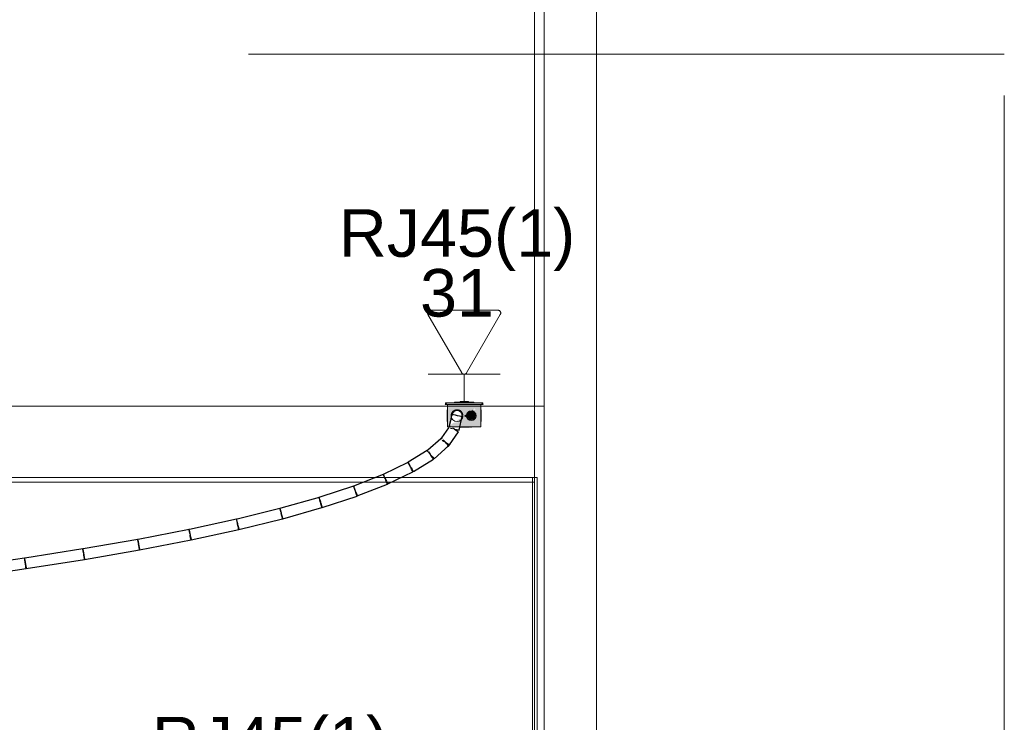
# Model space of a CAD drawing. Header units: millimetres. Extents: x 4476663 to 4477054, y -30323851 to -30323414.
# Tile 145 of 256: x 4476954.46 to 4476958.59, y -30323765.43 to -30323762.48. Entities that reach past the tile are written whole.
import ezdxf

# ---------------------------------------------------------------- set-up
doc = ezdxf.new("R2010")
doc.units = ezdxf.units.MM
doc.linetypes.add('HIDDEN2', pattern=[4.7625, 3.175, -1.5875])
doc.linetypes.add('NULL', pattern=[0])
for name, color, linetype, lineweight in [('CE-Caixa', 9, 'Continuous', 18), ('CE-Condutos (Teto)', 1, 'Continuous', 25), ('CE-PT Dados', 7, 'Continuous', 5), ('DI-Detalhes', 3, 'HIDDEN2', 9), ('IFC-Caixa de passagem-Contorno', 44, 'Continuous', 5), ('IFC-Parede padrão-Contorno', 44, 'Continuous', 5), ('IFC-Parede-Contorno', 42, 'Continuous', 5), ('Textos', 7, 'Continuous', 9)]:
    doc.layers.add(name, color=color, linetype=linetype, lineweight=lineweight)
doc.styles.add('ARIAL', font='arial.ttf')

msp = doc.modelspace()

# ---------------------------------------------------------------- hatches: boundary and pattern name
at = {"layer": 'CE-Caixa', "linetype": 'Continuous'}
for points in [[(4476956.3963, -30323764.0901), (4476956.2503, -30323764.0901), (4476956.2434, -30323764.0961), (4476956.4034, -30323764.0961)], [(4476956.3502, -30323764.1208), (4476956.3602, -30323764.1186), (4476956.3934, -30323764.0961), (4476956.2534, -30323764.0961), (4476956.2534, -30323764.1911), (4476956.2609, -30323764.1859), (4476956.276, -30323764.1338), (4476956.2827, -30323764.1329), (4476956.2934, -30323764.1186), (4476956.3059, -30323764.1299), (4476956.3131, -30323764.1289), (4476956.3072, -30323764.154), (4476956.3182, -30323764.1447), (4476956.334, -30323764.1363)], [(4476956.3934, -30323764.1686), (4476956.3934, -30323764.0961), (4476956.3692, -30323764.1125), (4476956.37, -30323764.1181), (4476956.3602, -30323764.1186), (4476956.3732, -30323764.1444), (4476956.3716, -30323764.1357), (4476956.3602, -30323764.1186), (4476956.3541, -30323764.1635), (4476956.322, -30323764.1445), (4476956.2865, -30323764.1686), (4476956.3149, -30323764.1686), (4476956.2798, -30323764.1732), (4476956.2534, -30323764.1911), (4476956.3553, -30323764.1907), (4476956.3679, -30323764.1849), (4476956.344, -30323764.1884), (4476956.3934, -30323764.1911), (4476956.3934, -30323764.1688), (4476956.3796, -30323764.167)], [(4476956.3409, -30323764.0901), (4476956.3638, -30323764.0861), (4476956.283, -30323764.0861), (4476956.283, -30323764.0901)], [(4476956.3059, -30323764.0861), (4476956.3387, -30323764.0861), (4476956.3409, -30323764.0841), (4476956.3059, -30323764.0841)], [(4476956.354, -30323764.1637), (4476956.3602, -30323764.1186), (4476956.322, -30323764.1445)], [(4476956.334, -30323764.1488), (4476956.3482, -30323764.1629), (4476956.3675, -30323764.1577), (4476956.3727, -30323764.1384), (4476956.3585, -30323764.1243), (4476956.3392, -30323764.1295)]]:
    msp.add_hatch(color=163, dxfattribs=at).paths.add_polyline_path(points)

# ---------------------------------------------------------------- linework, layer by layer
at = {"layer": 'CE-Caixa'}
for p, q in [((4476956.2503, -30323764.0901), (4476956.2434, -30323764.0961)), ((4476956.2434, -30323764.0961), (4476956.2534, -30323764.0961)), ((4476956.283, -30323764.0901), (4476956.2503, -30323764.0901)), ((4476956.2534, -30323764.0961), (4476956.283, -30323764.0961)), ((4476956.2534, -30323764.0961), (4476956.2534, -30323764.1104)), ((4476956.2609, -30323764.0961), (4476956.2534, -30323764.0961)), ((4476956.283, -30323764.0961), (4476956.2609, -30323764.0961)), ((4476956.283, -30323764.0861), (4476956.283, -30323764.0901)), ((4476956.3059, -30323764.0861), (4476956.283, -30323764.0861)), ((4476956.3059, -30323764.0901), (4476956.283, -30323764.0901)), ((4476956.283, -30323764.0961), (4476956.3059, -30323764.0961)), ((4476956.2906, -30323764.0961), (4476956.283, -30323764.0961)), ((4476956.3059, -30323764.0961), (4476956.2906, -30323764.0961)), ((4476956.3409, -30323764.0841), (4476956.3059, -30323764.0841)), ((4476956.3059, -30323764.0841), (4476956.3059, -30323764.0861)), ((4476956.3409, -30323764.0861), (4476956.3059, -30323764.0861)), ((4476956.3409, -30323764.0901), (4476956.3059, -30323764.0901)), ((4476956.3059, -30323764.0961), (4476956.3409, -30323764.0961)), ((4476956.3246, -30323764.0961), (4476956.3059, -30323764.0961)), ((4476956.3398, -30323764.0961), (4476956.3246, -30323764.0961)), ((4476956.3409, -30323764.0961), (4476956.3398, -30323764.0961)), ((4476956.3409, -30323764.0861), (4476956.3409, -30323764.0841)), ((4476956.3638, -30323764.0861), (4476956.3409, -30323764.0861)), ((4476956.3638, -30323764.0901), (4476956.3409, -30323764.0901)), ((4476956.3409, -30323764.0961), (4476956.3638, -30323764.0961)), ((4476956.3516, -30323764.0961), (4476956.3409, -30323764.0961)), ((4476956.3638, -30323764.0961), (4476956.3516, -30323764.0961)), ((4476956.3638, -30323764.0901), (4476956.3638, -30323764.0861)), ((4476956.3963, -30323764.0901), (4476956.3638, -30323764.0901)), ((4476956.3638, -30323764.0961), (4476956.3934, -30323764.0961)), ((4476956.3648, -30323764.0961), (4476956.3638, -30323764.0961)), ((4476956.3828, -30323764.0961), (4476956.3648, -30323764.0961)), ((4476956.3934, -30323764.0961), (4476956.3828, -30323764.0961)), ((4476956.3934, -30323764.0961), (4476956.4034, -30323764.0961)), ((4476956.3934, -30323764.0989), (4476956.3934, -30323764.0961)), ((4476956.3934, -30323764.1186), (4476956.3934, -30323764.0989)), ((4476956.4034, -30323764.0961), (4476956.3963, -30323764.0901)), ((4476956.2518, -30323764.1186), (4476956.2518, -30323764.1195)), ((4476956.2534, -30323764.1186), (4476956.2518, -30323764.1186)), ((4476956.2518, -30323764.1195), (4476956.2518, -30323764.1219)), ((4476956.2518, -30323764.1219), (4476956.2518, -30323764.1259)), ((4476956.2518, -30323764.1259), (4476956.2518, -30323764.1311)), ((4476956.2518, -30323764.1311), (4476956.2518, -30323764.1371)), ((4476956.2518, -30323764.1371), (4476956.2518, -30323764.1436)), ((4476956.2518, -30323764.1436), (4476956.2518, -30323764.1501)), ((4476956.2534, -30323764.1104), (4476956.2534, -30323764.1161)), ((4476956.2534, -30323764.1161), (4476956.2534, -30323764.1186)), ((4476956.2534, -30323764.1186), (4476956.2534, -30323764.1368)), ((4476956.2534, -30323764.1368), (4476956.2534, -30323764.1636)), ((4476956.2691, -30323764.1381), (4476956.2684, -30323764.1436)), ((4476956.2684, -30323764.1436), (4476956.2691, -30323764.1493)), ((4476956.2692, -30323764.1371), (4476956.2691, -30323764.1381)), ((4476956.2717, -30323764.1311), (4476956.2692, -30323764.1371)), ((4476956.2757, -30323764.1259), (4476956.2717, -30323764.1311)), ((4476956.2809, -30323764.1219), (4476956.2757, -30323764.1259)), ((4476956.2869, -30323764.1195), (4476956.2809, -30323764.1219)), ((4476956.2934, -30323764.1186), (4476956.2869, -30323764.1195)), ((4476956.2998, -30323764.1195), (4476956.2934, -30323764.1186)), ((4476956.3059, -30323764.1219), (4476956.2998, -30323764.1195)), ((4476956.311, -30323764.1259), (4476956.3059, -30323764.1219)), ((4476956.315, -30323764.1311), (4476956.311, -30323764.1259)), ((4476956.3175, -30323764.1371), (4476956.315, -30323764.1311)), ((4476956.3184, -30323764.1436), (4476956.3175, -30323764.1371)), ((4476956.3175, -30323764.1501), (4476956.3184, -30323764.1436)), ((4476956.334, -30323764.1384), (4476956.3334, -30323764.1436)), ((4476956.3334, -30323764.1436), (4476956.334, -30323764.1488)), ((4476956.336, -30323764.1336), (4476956.334, -30323764.1384)), ((4476956.3392, -30323764.1295), (4476956.336, -30323764.1336)), ((4476956.3434, -30323764.1263), (4476956.3392, -30323764.1295)), ((4476956.3482, -30323764.1243), (4476956.3434, -30323764.1263)), ((4476956.3534, -30323764.1236), (4476956.3482, -30323764.1243)), ((4476956.3585, -30323764.1243), (4476956.3534, -30323764.1236)), ((4476956.3634, -30323764.1263), (4476956.3585, -30323764.1243)), ((4476956.3675, -30323764.1295), (4476956.3634, -30323764.1263)), ((4476956.3707, -30323764.1336), (4476956.3675, -30323764.1295)), ((4476956.3727, -30323764.1384), (4476956.3707, -30323764.1336)), ((4476956.3734, -30323764.1436), (4476956.3727, -30323764.1384)), ((4476956.3727, -30323764.1488), (4476956.3734, -30323764.1436)), ((4476956.3934, -30323764.124), (4476956.3934, -30323764.1186)), ((4476956.3949, -30323764.1186), (4476956.3934, -30323764.1186)), ((4476956.3934, -30323764.1379), (4476956.3934, -30323764.124)), ((4476956.3934, -30323764.1584), (4476956.3934, -30323764.1379)), ((4476956.3949, -30323764.1195), (4476956.3949, -30323764.1186)), ((4476956.3949, -30323764.1219), (4476956.3949, -30323764.1195)), ((4476956.3949, -30323764.1259), (4476956.3949, -30323764.1219)), ((4476956.3949, -30323764.1311), (4476956.3949, -30323764.1259)), ((4476956.3949, -30323764.1371), (4476956.3949, -30323764.1311)), ((4476956.3949, -30323764.1436), (4476956.3949, -30323764.1371)), ((4476956.3949, -30323764.1501), (4476956.3949, -30323764.1436)), ((4476956.2518, -30323764.1501), (4476956.2518, -30323764.1561)), ((4476956.2518, -30323764.1561), (4476956.2518, -30323764.1613)), ((4476956.2518, -30323764.1613), (4476956.2518, -30323764.1653)), ((4476956.2518, -30323764.1653), (4476956.2518, -30323764.1677)), ((4476956.2518, -30323764.1677), (4476956.2518, -30323764.1686)), ((4476956.2518, -30323764.1686), (4476956.2534, -30323764.1686)), ((4476956.2534, -30323764.1636), (4476956.2534, -30323764.1686)), ((4476956.2534, -30323764.1686), (4476956.2534, -30323764.1911)), ((4476956.312, -30323764.16), (4476956.315, -30323764.1561)), ((4476956.315, -30323764.1561), (4476956.3175, -30323764.1501)), ((4476956.334, -30323764.1488), (4476956.336, -30323764.1536)), ((4476956.336, -30323764.1536), (4476956.3392, -30323764.1577)), ((4476956.3392, -30323764.1577), (4476956.3434, -30323764.1609)), ((4476956.3434, -30323764.1609), (4476956.3482, -30323764.1629)), ((4476956.3482, -30323764.1629), (4476956.3534, -30323764.1636)), ((4476956.3534, -30323764.1636), (4476956.3585, -30323764.1629)), ((4476956.3585, -30323764.1629), (4476956.3634, -30323764.1609)), ((4476956.3634, -30323764.1609), (4476956.3675, -30323764.1577)), ((4476956.3675, -30323764.1577), (4476956.3707, -30323764.1536)), ((4476956.3707, -30323764.1536), (4476956.3727, -30323764.1488)), ((4476956.3934, -30323764.1686), (4476956.3934, -30323764.1584)), ((4476956.3934, -30323764.1688), (4476956.3934, -30323764.1686)), ((4476956.3934, -30323764.1686), (4476956.3949, -30323764.1686)), ((4476956.3934, -30323764.1841), (4476956.3934, -30323764.1688)), ((4476956.3934, -30323764.1884), (4476956.3934, -30323764.1841)), ((4476956.3934, -30323764.1911), (4476956.3934, -30323764.1884)), ((4476956.3949, -30323764.1561), (4476956.3949, -30323764.1501)), ((4476956.3949, -30323764.1613), (4476956.3949, -30323764.1561)), ((4476956.3949, -30323764.1653), (4476956.3949, -30323764.1613)), ((4476956.3949, -30323764.1677), (4476956.3949, -30323764.1653)), ((4476956.3949, -30323764.1686), (4476956.3949, -30323764.1677)), ((4476956.2534, -30323764.1911), (4476956.324, -30323764.1911)), ((4476956.3046, -30323764.1925), (4476956.3057, -30323764.1925)), ((4476956.3057, -30323764.1925), (4476956.3109, -30323764.1925)), ((4476956.3109, -30323764.1925), (4476956.3169, -30323764.1925)), ((4476956.3169, -30323764.1925), (4476956.3234, -30323764.1925)), ((4476956.3234, -30323764.1925), (4476956.3298, -30323764.1925)), ((4476956.324, -30323764.1911), (4476956.342, -30323764.1911)), ((4476956.3298, -30323764.1925), (4476956.3359, -30323764.1925)), ((4476956.3359, -30323764.1925), (4476956.341, -30323764.1925)), ((4476956.341, -30323764.1925), (4476956.345, -30323764.1925)), ((4476956.342, -30323764.1911), (4476956.3551, -30323764.1911)), ((4476956.3475, -30323764.1925), (4476956.3484, -30323764.1925)), ((4476956.3511, -30323764.1925), (4476956.3543, -30323764.1925)), ((4476956.3551, -30323764.1911), (4476956.3671, -30323764.1911)), ((4476956.3671, -30323764.1911), (4476956.3796, -30323764.1911)), ((4476956.3796, -30323764.1911), (4476956.3828, -30323764.1911)), ((4476956.3828, -30323764.1911), (4476956.3857, -30323764.1911)), ((4476956.3857, -30323764.1911), (4476956.3934, -30323764.1911))]:
    msp.add_line(p, q, dxfattribs=at)
at = {"layer": 'CE-Condutos (Teto)'}
for p, q in [((4476956.2714, -30323764.139), (4476956.2691, -30323764.1493)), ((4476956.2715, -30323764.1386), (4476956.2714, -30323764.139)), ((4476956.2724, -30323764.1388), (4476956.2714, -30323764.1436)), ((4476956.2716, -30323764.1387), (4476956.2715, -30323764.1386)), ((4476956.273, -30323764.1353), (4476956.2716, -30323764.1386)), ((4476956.2724, -30323764.1388), (4476956.2716, -30323764.1387)), ((4476956.273, -30323764.1353), (4476956.2724, -30323764.1388)), ((4476956.2733, -30323764.139), (4476956.2724, -30323764.1388)), ((4476956.2731, -30323764.135), (4476956.273, -30323764.1353)), ((4476956.2733, -30323764.1347), (4476956.2731, -30323764.135)), ((4476956.2774, -30323764.1285), (4476956.2733, -30323764.1347)), ((4476956.2752, -30323764.1304), (4476956.2733, -30323764.1347)), ((4476956.2785, -30323764.1402), (4476956.2733, -30323764.139)), ((4476956.2774, -30323764.1285), (4476956.2752, -30323764.1304)), ((4476956.2779, -30323764.1278), (4476956.2774, -30323764.1285)), ((4476956.2792, -30323764.1268), (4476956.2779, -30323764.1278)), ((4476956.2863, -30323764.142), (4476956.2785, -30323764.1402)), ((4476956.2839, -30323764.1236), (4476956.2792, -30323764.1268)), ((4476956.2822, -30323764.1242), (4476956.2792, -30323764.1268)), ((4476956.2839, -30323764.1236), (4476956.2822, -30323764.1242)), ((4476956.285, -30323764.1229), (4476956.2839, -30323764.1236)), ((4476956.2881, -30323764.1223), (4476956.285, -30323764.1229)), ((4476956.2953, -30323764.1441), (4476956.2863, -30323764.142)), ((4476956.291, -30323764.1213), (4476956.2881, -30323764.1223)), ((4476956.2922, -30323764.1214), (4476956.2881, -30323764.1223)), ((4476956.2922, -30323764.1214), (4476956.291, -30323764.1213)), ((4476956.2934, -30323764.1212), (4476956.2922, -30323764.1214)), ((4476956.2966, -30323764.1219), (4476956.2934, -30323764.1212)), ((4476956.304, -30323764.146), (4476956.2953, -30323764.1441)), ((4476956.3012, -30323764.1229), (4476956.2966, -30323764.1219)), ((4476956.3003, -30323764.1223), (4476956.2966, -30323764.1219)), ((4476956.3013, -30323764.1229), (4476956.3003, -30323764.1223)), ((4476956.3013, -30323764.1229), (4476956.3012, -30323764.1229)), ((4476956.3019, -30323764.1229), (4476956.3013, -30323764.1229)), ((4476956.3023, -30323764.1231), (4476956.3019, -30323764.1229)), ((4476956.3057, -30323764.1254), (4476956.3023, -30323764.1231)), ((4476956.3108, -30323764.1476), (4476956.304, -30323764.146)), ((4476956.3087, -30323764.1274), (4476956.3057, -30323764.1254)), ((4476956.3083, -30323764.127), (4476956.3057, -30323764.1254)), ((4476956.3087, -30323764.1274), (4476956.3083, -30323764.127)), ((4476956.3092, -30323764.1278), (4476956.3087, -30323764.1274)), ((4476956.3122, -30323764.1323), (4476956.3092, -30323764.1278)), ((4476956.3147, -30323764.1484), (4476956.3108, -30323764.1476)), ((4476956.314, -30323764.135), (4476956.3122, -30323764.1323)), ((4476956.3138, -30323764.1345), (4476956.3122, -30323764.1323)), ((4476956.3157, -30323764.1436), (4476956.314, -30323764.135)), ((4476956.3148, -30323764.1485), (4476956.3157, -30323764.1436)), ((4476956.2608, -30323764.1858), (4476956.2598, -30323764.1903)), ((4476956.2622, -30323764.1868), (4476956.2598, -30323764.1903)), ((4476956.2656, -30323764.1649), (4476956.2608, -30323764.1858)), ((4476956.269, -30323764.1496), (4476956.2656, -30323764.1649)), ((4476956.2691, -30323764.1493), (4476956.269, -30323764.1496)), ((4476956.305, -30323764.1911), (4476956.312, -30323764.16)), ((4476956.312, -30323764.16), (4476956.3147, -30323764.1484)), ((4476956.314, -30323764.1522), (4476956.3148, -30323764.1485)), ((4476956.2572, -30323764.1941), (4476956.2281, -30323764.2367)), ((4476956.2592, -30323764.1911), (4476956.2572, -30323764.1941)), ((4476956.2598, -30323764.1903), (4476956.2592, -30323764.1911)), ((4476956.2615, -30323764.2665), (4476956.2989, -30323764.2119)), ((4476956.2658, -30323764.196), (4476956.2736, -30323764.1978)), ((4476956.2807, -30323764.1994), (4476956.2755, -30323764.1959)), ((4476956.2831, -30323764.2011), (4476956.2807, -30323764.1994)), ((4476956.2807, -30323764.1994), (4476956.2827, -30323764.1999)), ((4476956.2827, -30323764.1999), (4476956.2913, -30323764.2018)), ((4476956.2904, -30323764.2061), (4476956.2831, -30323764.2011)), ((4476956.2959, -30323764.2099), (4476956.2904, -30323764.2061)), ((4476956.2913, -30323764.2018), (4476956.2982, -30323764.2034)), ((4476956.2989, -30323764.2119), (4476956.2959, -30323764.2099)), ((4476956.2982, -30323764.2034), (4476956.302, -30323764.2043)), ((4476956.302, -30323764.2043), (4476956.3046, -30323764.1925)), ((4476956.3046, -30323764.1925), (4476956.305, -30323764.1911)), ((4476956.2255, -30323764.2405), (4476956.171, -30323764.2881)), ((4476956.197, -30323764.3244), (4476956.2581, -30323764.2709)), ((4476956.2281, -30323764.2367), (4476956.2255, -30323764.2405)), ((4476956.2288, -30323764.2376), (4476956.2255, -30323764.2405)), ((4476956.2312, -30323764.2403), (4476956.2288, -30323764.2376)), ((4476956.2313, -30323764.2459), (4476956.2381, -30323764.2505)), ((4476956.2416, -30323764.2521), (4476956.2357, -30323764.2455)), ((4476956.2381, -30323764.2505), (4476956.2433, -30323764.2541)), ((4476956.2433, -30323764.2541), (4476956.2416, -30323764.2521)), ((4476956.2477, -30323764.2591), (4476956.2433, -30323764.2541)), ((4476956.2433, -30323764.2541), (4476956.2458, -30323764.2558)), ((4476956.2458, -30323764.2558), (4476956.253, -30323764.2607)), ((4476956.253, -30323764.2652), (4476956.2477, -30323764.2591)), ((4476956.2519, -30323764.2748), (4476956.2579, -30323764.2708)), ((4476956.253, -30323764.2607), (4476956.2586, -30323764.2645)), ((4476956.2567, -30323764.2694), (4476956.253, -30323764.2652)), ((4476956.2579, -30323764.2708), (4476956.2567, -30323764.2694)), ((4476956.2579, -30323764.2708), (4476956.2591, -30323764.2699)), ((4476956.2581, -30323764.2709), (4476956.2579, -30323764.2708)), ((4476956.2586, -30323764.2645), (4476956.2614, -30323764.2665)), ((4476956.2591, -30323764.2699), (4476956.2614, -30323764.2665)), ((4476956.2614, -30323764.2665), (4476956.264, -30323764.2627)), ((4476956.2614, -30323764.2665), (4476956.2615, -30323764.2665)), ((4476956.1673, -30323764.2905), (4476956.0886, -30323764.3395)), ((4476956.1704, -30323764.2885), (4476956.1673, -30323764.2905)), ((4476956.1704, -30323764.2886), (4476956.1677, -30323764.291)), ((4476956.1677, -30323764.291), (4476956.1701, -30323764.2938)), ((4476956.1701, -30323764.2938), (4476956.1746, -30323764.2989)), ((4476956.171, -30323764.2881), (4476956.1704, -30323764.2886)), ((4476956.1704, -30323764.2886), (4476956.1704, -30323764.2885)), ((4476956.1789, -30323764.3023), (4476956.1746, -30323764.2953)), ((4476956.1746, -30323764.2989), (4476956.1805, -30323764.3056)), ((4476956.1822, -30323764.3076), (4476956.1789, -30323764.3023)), ((4476956.1805, -30323764.3056), (4476956.1822, -30323764.3075)), ((4476956.1822, -30323764.3075), (4476956.1866, -30323764.3125)), ((4476956.1838, -30323764.3102), (4476956.1822, -30323764.3076)), ((4476956.1885, -30323764.3176), (4476956.1838, -30323764.3102)), ((4476956.1866, -30323764.3125), (4476956.1919, -30323764.3186)), ((4476956.0872, -30323764.3403), (4476955.983, -30323764.3905)), ((4476956.0872, -30323764.3403), (4476956.0865, -30323764.3407)), ((4476956.0865, -30323764.3407), (4476956.0877, -30323764.3426)), ((4476956.0886, -30323764.3395), (4476956.0872, -30323764.3403)), ((4476956.0877, -30323764.3426), (4476956.0907, -30323764.3475)), ((4476956.0913, -30323764.3452), (4476956.0892, -30323764.3408)), ((4476956.0907, -30323764.3475), (4476956.0951, -30323764.3545)), ((4476956.0947, -30323764.3521), (4476956.0913, -30323764.3452)), ((4476956.0983, -30323764.3597), (4476956.0947, -30323764.3521)), ((4476956.0951, -30323764.3545), (4476956.0983, -30323764.3597)), ((4476956.11, -30323764.3785), (4476956.1939, -30323764.3263)), ((4476956.192, -30323764.3233), (4476956.1885, -30323764.3176)), ((4476956.1919, -30323764.3186), (4476956.1956, -30323764.3229)), ((4476956.1939, -30323764.3263), (4476956.192, -30323764.3233)), ((4476956.1956, -30323764.3229), (4476956.197, -30323764.3244)), ((4476955.9831, -30323764.3906), (4476955.8582, -30323764.4396)), ((4476955.983, -30323764.3905), (4476955.9831, -30323764.3906)), ((4476955.9831, -30323764.3906), (4476955.9835, -30323764.3916)), ((4476955.9835, -30323764.3916), (4476955.9857, -30323764.3961)), ((4476955.9848, -30323764.3905), (4476955.9846, -30323764.39)), ((4476955.9864, -30323764.3945), (4476955.9848, -30323764.3905)), ((4476955.9857, -30323764.3961), (4476955.989, -30323764.403)), ((4476955.989, -30323764.4013), (4476955.9864, -30323764.3945)), ((4476956.0023, -30323764.4306), (4476956.108, -30323764.3797)), ((4476956.0986, -30323764.3604), (4476956.0983, -30323764.3597)), ((4476956.0983, -30323764.3597), (4476956.1, -30323764.3624)), ((4476956.1026, -30323764.3685), (4476956.0986, -30323764.3604)), ((4476956.1, -30323764.3624), (4476956.1046, -30323764.3698)), ((4476956.1058, -30323764.3751), (4476956.1026, -30323764.3685)), ((4476956.1046, -30323764.3698), (4476956.1081, -30323764.3755)), ((4476956.1077, -30323764.3791), (4476956.1058, -30323764.3751)), ((4476956.108, -30323764.3797), (4476956.1077, -30323764.3791)), ((4476956.1081, -30323764.3755), (4476956.11, -30323764.3785)), ((4476955.8744, -30323764.481), (4476956.0008, -30323764.4315)), ((4476955.9923, -30323764.4097), (4476955.989, -30323764.4013)), ((4476955.989, -30323764.403), (4476955.9927, -30323764.4107)), ((4476955.9957, -30323764.4183), (4476955.9923, -30323764.4097)), ((4476955.9927, -30323764.4107), (4476955.9927, -30323764.4107)), ((4476955.9927, -30323764.4107), (4476955.993, -30323764.4113)), ((4476955.993, -30323764.4113), (4476955.9969, -30323764.4194)), ((4476955.9985, -30323764.4255), (4476955.9957, -30323764.4183)), ((4476955.9969, -30323764.4194), (4476956.0001, -30323764.426)), ((4476956.0003, -30323764.4302), (4476955.9985, -30323764.4255)), ((4476956.0001, -30323764.426), (4476956.002, -30323764.43)), ((4476956.0008, -30323764.4315), (4476956.0003, -30323764.4302)), ((4476956.002, -30323764.43), (4476956.0023, -30323764.4306)), ((4476955.8582, -30323764.4398), (4476955.7174, -30323764.4861)), ((4476955.8594, -30323764.4394), (4476955.8582, -30323764.4398)), ((4476955.8582, -30323764.4396), (4476955.8582, -30323764.4398)), ((4476955.8584, -30323764.4401), (4476955.8599, -30323764.4441)), ((4476955.8606, -30323764.443), (4476955.8594, -30323764.4394)), ((4476955.8599, -30323764.4441), (4476955.8626, -30323764.4508)), ((4476955.8628, -30323764.4496), (4476955.8606, -30323764.443)), ((4476955.8626, -30323764.4508), (4476955.8659, -30323764.4592)), ((4476955.8655, -30323764.458), (4476955.8628, -30323764.4496)), ((4476955.8659, -30323764.4592), (4476955.8692, -30323764.4678)), ((4476955.8684, -30323764.4668), (4476955.8662, -30323764.4601)), ((4476955.8709, -30323764.4745), (4476955.8684, -30323764.4668)), ((4476955.8692, -30323764.4678), (4476955.872, -30323764.475)), ((4476955.8726, -30323764.4796), (4476955.8709, -30323764.4745)), ((4476955.872, -30323764.475), (4476955.8739, -30323764.4797)), ((4476955.7139, -30323764.4871), (4476955.5524, -30323764.5327)), ((4476955.7174, -30323764.4861), (4476955.7131, -30323764.4875)), ((4476955.7131, -30323764.4875), (4476955.7143, -30323764.4911)), ((4476955.714, -30323764.4872), (4476955.7139, -30323764.4871)), ((4476955.7149, -30323764.4904), (4476955.714, -30323764.4872)), ((4476955.7143, -30323764.4911), (4476955.7164, -30323764.4977)), ((4476955.7167, -30323764.4968), (4476955.7149, -30323764.4904)), ((4476955.7164, -30323764.4977), (4476955.7192, -30323764.5061)), ((4476955.719, -30323764.5052), (4476955.7167, -30323764.4968)), ((4476955.7192, -30323764.5061), (4476955.7199, -30323764.5083)), ((4476955.7199, -30323764.5083), (4476955.7199, -30323764.5083)), ((4476955.7216, -30323764.5142), (4476955.7199, -30323764.5083)), ((4476955.7199, -30323764.5083), (4476955.7221, -30323764.5149)), ((4476955.7238, -30323764.5221), (4476955.7216, -30323764.5142)), ((4476955.7221, -30323764.5149), (4476955.7246, -30323764.5226)), ((4476955.7269, -30323764.5296), (4476955.8732, -30323764.4815)), ((4476955.8732, -30323764.4815), (4476955.8726, -30323764.4796)), ((4476955.8739, -30323764.4797), (4476955.8744, -30323764.481)), ((4476955.5494, -30323764.5334), (4476955.3691, -30323764.5779)), ((4476955.5524, -30323764.5327), (4476955.5487, -30323764.5337)), ((4476955.5487, -30323764.5337), (4476955.5497, -30323764.537)), ((4476955.5494, -30323764.5335), (4476955.5494, -30323764.5334)), ((4476955.5502, -30323764.5365), (4476955.5494, -30323764.5335)), ((4476955.5497, -30323764.537), (4476955.5515, -30323764.5435)), ((4476955.5517, -30323764.5427), (4476955.5502, -30323764.5365)), ((4476955.5515, -30323764.5435), (4476955.5539, -30323764.5519)), ((4476955.5538, -30323764.5511), (4476955.5517, -30323764.5427)), ((4476955.5539, -30323764.5519), (4476955.5547, -30323764.5549)), ((4476955.556, -30323764.5601), (4476955.5547, -30323764.5549)), ((4476955.5547, -30323764.5549), (4476955.5564, -30323764.5608)), ((4476955.558, -30323764.5683), (4476955.556, -30323764.5601)), ((4476955.5564, -30323764.5608), (4476955.5586, -30323764.5687)), ((4476955.5608, -30323764.5765), (4476955.726, -30323764.5298)), ((4476955.7254, -30323764.5276), (4476955.7238, -30323764.5221)), ((4476955.7246, -30323764.5226), (4476955.7263, -30323764.5278)), ((4476955.726, -30323764.5298), (4476955.7254, -30323764.5276)), ((4476955.7263, -30323764.5278), (4476955.7269, -30323764.5296)), ((4476955.3669, -30323764.5783), (4476955.1691, -30323764.6214)), ((4476955.3691, -30323764.5779), (4476955.3663, -30323764.5785)), ((4476955.3663, -30323764.5785), (4476955.3671, -30323764.5816)), ((4476955.3669, -30323764.5784), (4476955.3669, -30323764.5783)), ((4476955.3675, -30323764.5812), (4476955.3669, -30323764.5784)), ((4476955.3671, -30323764.5816), (4476955.3686, -30323764.5879)), ((4476955.3689, -30323764.5873), (4476955.3675, -30323764.5812)), ((4476955.3686, -30323764.5879), (4476955.3707, -30323764.5963)), ((4476955.3707, -30323764.5956), (4476955.3689, -30323764.5873)), ((4476955.3716, -30323764.6001), (4476955.3707, -30323764.5956)), ((4476955.3707, -30323764.5963), (4476955.3716, -30323764.6001)), ((4476955.3727, -30323764.6047), (4476955.3716, -30323764.6001)), ((4476955.3716, -30323764.6001), (4476955.3729, -30323764.6053)), ((4476955.377, -30323764.6218), (4476955.5601, -30323764.5766)), ((4476955.5595, -30323764.5741), (4476955.558, -30323764.5683)), ((4476955.5586, -30323764.5687), (4476955.5602, -30323764.5743)), ((4476955.5601, -30323764.5766), (4476955.5595, -30323764.5741)), ((4476955.5602, -30323764.5743), (4476955.5608, -30323764.5765)), ((4476955.1674, -30323764.6218), (4476954.9532, -30323764.6634)), ((4476955.1691, -30323764.6214), (4476955.1669, -30323764.6219)), ((4476955.1669, -30323764.6219), (4476955.1675, -30323764.6247)), ((4476955.1679, -30323764.6244), (4476955.1674, -30323764.6218)), ((4476955.1674, -30323764.6218), (4476955.1674, -30323764.6218)), ((4476955.1675, -30323764.6247), (4476955.1688, -30323764.6309)), ((4476955.1691, -30323764.6304), (4476955.1679, -30323764.6244)), ((4476955.1688, -30323764.6309), (4476955.1707, -30323764.6392)), ((4476955.1707, -30323764.6387), (4476955.1691, -30323764.6304)), ((4476955.1707, -30323764.6392), (4476955.1716, -30323764.6437)), ((4476955.1717, -30323764.6439), (4476955.1716, -30323764.6437)), ((4476955.1716, -30323764.6437), (4476955.1726, -30323764.6483)), ((4476955.1724, -30323764.6478), (4476955.1717, -30323764.6439)), ((4476955.1764, -30323764.6654), (4476955.3764, -30323764.6219)), ((4476955.3745, -30323764.613), (4476955.3727, -30323764.6047)), ((4476955.3729, -30323764.6053), (4476955.3749, -30323764.6134)), ((4476955.3758, -30323764.6191), (4476955.3745, -30323764.613)), ((4476955.3749, -30323764.6134), (4476955.3764, -30323764.6193)), ((4476955.3764, -30323764.6219), (4476955.3758, -30323764.6191)), ((4476955.3764, -30323764.6193), (4476955.377, -30323764.6218)), ((4476954.9518, -30323764.6636), (4476954.7227, -30323764.7035)), ((4476954.9532, -30323764.6634), (4476954.9514, -30323764.6637)), ((4476954.9514, -30323764.6637), (4476954.9519, -30323764.6664)), ((4476954.9522, -30323764.6661), (4476954.9518, -30323764.6636)), ((4476954.9518, -30323764.6636), (4476954.9518, -30323764.6636)), ((4476954.9519, -30323764.6664), (4476954.9531, -30323764.6724)), ((4476954.9533, -30323764.672), (4476954.9522, -30323764.6661)), ((4476954.9531, -30323764.6724), (4476954.9547, -30323764.6806)), ((4476954.9547, -30323764.6802), (4476954.9533, -30323764.672)), ((4476954.9547, -30323764.6806), (4476954.9556, -30323764.6855)), ((4476954.9557, -30323764.6856), (4476954.9556, -30323764.6855)), ((4476954.9556, -30323764.6855), (4476954.9565, -30323764.6898)), ((4476954.9563, -30323764.6894), (4476954.9557, -30323764.6856)), ((4476954.9599, -30323764.7074), (4476955.1759, -30323764.6655)), ((4476955.1741, -30323764.6563), (4476955.1724, -30323764.6478)), ((4476955.1726, -30323764.6483), (4476955.1745, -30323764.6566)), ((4476955.1753, -30323764.6625), (4476955.1741, -30323764.6563)), ((4476955.1745, -30323764.6566), (4476955.1758, -30323764.6627)), ((4476955.1759, -30323764.6655), (4476955.1753, -30323764.6625)), ((4476955.1758, -30323764.6627), (4476955.1764, -30323764.6654)), ((4476954.7212, -30323764.7038), (4476954.4771, -30323764.7422)), ((4476954.7227, -30323764.7035), (4476954.7208, -30323764.7039)), ((4476954.7208, -30323764.7039), (4476954.7213, -30323764.7064)), ((4476954.7216, -30323764.7061), (4476954.7212, -30323764.7038)), ((4476954.7212, -30323764.7038), (4476954.7212, -30323764.7038)), ((4476954.7213, -30323764.7064), (4476954.7223, -30323764.7123)), ((4476954.7225, -30323764.7119), (4476954.7216, -30323764.7061)), ((4476954.7223, -30323764.7123), (4476954.7237, -30323764.7205)), ((4476954.7238, -30323764.7201), (4476954.7225, -30323764.7119)), ((4476954.7237, -30323764.7205), (4476954.7253, -30323764.7297)), ((4476954.7247, -30323764.726), (4476954.7247, -30323764.7258)), ((4476954.7252, -30323764.7293), (4476954.7247, -30323764.726)), ((4476954.7285, -30323764.7477), (4476954.9595, -30323764.7074)), ((4476954.9578, -30323764.6979), (4476954.9563, -30323764.6894)), ((4476954.9565, -30323764.6898), (4476954.9581, -30323764.6982)), ((4476954.9589, -30323764.7043), (4476954.9578, -30323764.6979)), ((4476954.9581, -30323764.6982), (4476954.9593, -30323764.7044)), ((4476954.9595, -30323764.7074), (4476954.9589, -30323764.7043)), ((4476954.9593, -30323764.7044), (4476954.9599, -30323764.7074)), ((4476954.4765, -30323764.7423), (4476954.2194, -30323764.7789)), ((4476954.4771, -30323764.7422), (4476954.4762, -30323764.7423)), ((4476954.4762, -30323764.7423), (4476954.4766, -30323764.7447)), ((4476954.4769, -30323764.7445), (4476954.4765, -30323764.7423)), ((4476954.4766, -30323764.7447), (4476954.4775, -30323764.7505)), ((4476954.4777, -30323764.7502), (4476954.4769, -30323764.7445)), ((4476954.4775, -30323764.7505), (4476954.4788, -30323764.7587)), ((4476954.4788, -30323764.7584), (4476954.4777, -30323764.7502)), ((4476954.4801, -30323764.7676), (4476954.4788, -30323764.7584)), ((4476954.4788, -30323764.7587), (4476954.4802, -30323764.7679)), ((4476954.4814, -30323764.7762), (4476954.4801, -30323764.7676)), ((4476954.4802, -30323764.7679), (4476954.4816, -30323764.7765)), ((4476954.4831, -30323764.7863), (4476954.7281, -30323764.7477)), ((4476954.7266, -30323764.7379), (4476954.7252, -30323764.7293)), ((4476954.7253, -30323764.7297), (4476954.7268, -30323764.7382)), ((4476954.7276, -30323764.7444), (4476954.7266, -30323764.7379)), ((4476954.7268, -30323764.7382), (4476954.7279, -30323764.7446)), ((4476954.7281, -30323764.7477), (4476954.7276, -30323764.7444)), ((4476954.7279, -30323764.7446), (4476954.7285, -30323764.7477)), ((4476954.2248, -30323764.8231), (4476954.4828, -30323764.7863)), ((4476954.4823, -30323764.7828), (4476954.4814, -30323764.7762)), ((4476954.4816, -30323764.7765), (4476954.4826, -30323764.783)), ((4476954.4828, -30323764.7863), (4476954.4823, -30323764.7828)), ((4476954.4826, -30323764.783), (4476954.4831, -30323764.7863))]:
    msp.add_line(p, q, dxfattribs=at)
at = {"layer": 'CE-PT Dados'}
for p, q in [((4476956.313, -30323763.9634), (4476956.1713, -30323763.718)), ((4476956.1817, -30323763.7), (4476956.4649, -30323763.7001)), ((4476956.4753, -30323763.7181), (4476956.3337, -30323763.9634)), ((4476956.3234, -30323763.9694), (4476956.1721, -30323763.9694)), ((4476956.3234, -30323763.9694), (4476956.3234, -30323764.09)), ((4476956.3234, -30323763.9694), (4476956.4746, -30323763.9694))]:
    msp.add_line(p, q, dxfattribs=at)
for points in [[(4476956.1817, -30323763.7), (4476956.1803, -30323763.7001), (4476956.1789, -30323763.7003), (4476956.1776, -30323763.7007), (4476956.1763, -30323763.7013), (4476956.1751, -30323763.702), (4476956.174, -30323763.7028), (4476956.173, -30323763.7038), (4476956.1721, -30323763.7048), (4476956.1713, -30323763.706), (4476956.1707, -30323763.7073), (4476956.1702, -30323763.7086), (4476956.1699, -30323763.7099), (4476956.1697, -30323763.7113), (4476956.1697, -30323763.7127), (4476956.1699, -30323763.7141), (4476956.1702, -30323763.7155), (4476956.1707, -30323763.7168), (4476956.1713, -30323763.718)], [(4476956.4753, -30323763.7181), (4476956.476, -30323763.7169), (4476956.4764, -30323763.7156), (4476956.4768, -30323763.7142), (4476956.4769, -30323763.7128), (4476956.4769, -30323763.7114), (4476956.4768, -30323763.7101), (4476956.4764, -30323763.7087), (4476956.476, -30323763.7074), (4476956.4753, -30323763.7061), (4476956.4746, -30323763.705), (4476956.4737, -30323763.7039), (4476956.4727, -30323763.703), (4476956.4715, -30323763.7021), (4476956.4703, -30323763.7014), (4476956.469, -30323763.7009), (4476956.4677, -30323763.7005), (4476956.4663, -30323763.7002), (4476956.4649, -30323763.7001)], [(4476956.313, -30323763.9634), (4476956.3137, -30323763.9646), (4476956.3146, -30323763.9656), (4476956.3156, -30323763.9666), (4476956.3168, -30323763.9674), (4476956.318, -30323763.9681), (4476956.3192, -30323763.9687), (4476956.3206, -30323763.9691), (4476956.322, -30323763.9693), (4476956.3234, -30323763.9694), (4476956.3247, -30323763.9693), (4476956.3261, -30323763.9691), (4476956.3275, -30323763.9687), (4476956.3287, -30323763.9681), (4476956.3299, -30323763.9674), (4476956.3311, -30323763.9666), (4476956.3321, -30323763.9656), (4476956.333, -30323763.9646), (4476956.3337, -30323763.9634)]]:
    msp.add_lwpolyline(points, dxfattribs=at)
at = {"layer": 'DI-Detalhes', "color": 3}
msp.add_lwpolyline([(4476946.3849, -30323775.4974), (4476958.5929, -30323775.4974), (4476958.5929, -30323762.6235), (4476946.3849, -30323762.6235), (4476946.3849, -30323775.4974)], dxfattribs=at)
at = {"layer": 'IFC-Caixa de passagem-Contorno'}
for p, q in [((4476956.4014, -30323764.09), (4476956.2454, -30323764.09)), ((4476956.2454, -30323764.09), (4476956.2454, -30323764.096)), ((4476956.4014, -30323764.096), (4476956.2454, -30323764.096)), ((4476956.2534, -30323764.096), (4476956.2534, -30323764.191)), ((4476956.3934, -30323764.096), (4476956.3934, -30323764.191)), ((4476956.4014, -30323764.09), (4476956.4014, -30323764.096)), ((4476956.3934, -30323764.191), (4476956.2534, -30323764.191))]:
    msp.add_line(p, q, dxfattribs=at)
for centre, radius in [((4476956.2934, -30323764.1436), 0.025), ((4476956.3534, -30323764.1436), 0.0199)]:
    msp.add_circle(centre, radius, dxfattribs=at)
at = {"layer": 'IFC-Parede padrão-Contorno', "color": 8, "lineweight": 5}
for p, q in [((4476956.6591, -30323786.838), (4476956.6591, -30323748.1474)), ((4476956.8791, -30323763.3211), (4476956.8791, -30323748.1474)), ((4476956.6191, -30323787.2989), (4476956.6191, -30323751.1822)), ((4476956.8791, -30323772.4253), (4476956.8791, -30323763.3211)), ((4476949.4764, -30323764.1037), (4476956.6191, -30323764.1037)), ((4476956.6191, -30323764.1037), (4476956.6399, -30323764.1037)), ((4476956.6399, -30323764.1037), (4476956.6591, -30323764.1037)), ((4476954.3489, -30323764.4037), (4476956.6191, -30323764.4037)), ((4476956.6102, -30323772.2182), (4476956.6102, -30323764.4037)), ((4476956.6145, -30323764.4037), (4476956.6302, -30323764.4037)), ((4476956.6302, -30323766.5744), (4476956.6302, -30323764.4037))]:
    msp.add_line(p, q, dxfattribs=at)
at = {"layer": 'IFC-Parede-Contorno', "color": 8, "lineweight": 5}
for p, q in [((4476949.6686, -30323764.4237), (4476955.0742, -30323764.4237)), ((4476955.0742, -30323764.4237), (4476956.6191, -30323764.4237))]:
    msp.add_line(p, q, dxfattribs=at)

# ---------------------------------------------------------------- texts
at = {"layer": 'Textos', "linetype": 'NULL', "char_height": 0.2, "line_spacing_factor": 0.6, "style": 'ARIAL'}
for s, insert, width, attachment_point in [('RJ45(1)', (4476956.2934, -30323763.536), 1.987195, 8), ('31', (4476956.2934, -30323763.73), 0.621341, 8), ('RJ45(1)', (4476956.0042, -30323765.6696), 1.987195, 9)]:
    msp.add_mtext(s, dxfattribs=dict(at, insert=insert, width=width, attachment_point=attachment_point))

doc.saveas('drawing.dxf')
